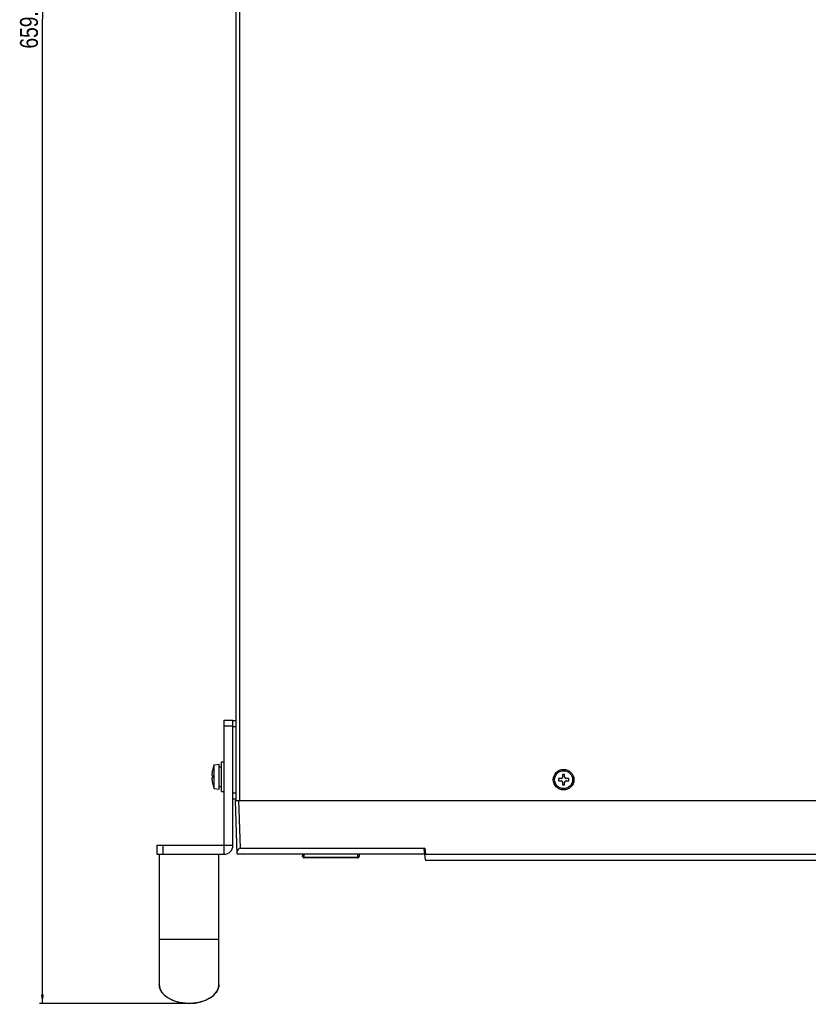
# Model space of a CAD drawing. Header units: millimetres. Extents: x 2431 to 3770, y -315 to 702.
# Tile 34 of 44: x 2435 to 2699, y 42 to 372. Entities that reach past the tile are written whole.
import ezdxf

# ---------------------------------------------------------------- set-up
doc = ezdxf.new("R2010")
doc.units = ezdxf.units.MM
doc.header["$LTSCALE"] = 65.395
doc.layers.get('0').update_dxf_attribs({"linetype": 'CONTINUOUS'})
for name, color, linetype in [('62EL-200HD10DXF_CONTINUOUS_LINE', 7, 'CONTINUOUS'), ('62RA-451HP20DXF_CONTINUOUS_LINE', 7, 'CONTINUOUS'), ('62SR-6K0UP20DXF_CONTINUOUS_LINE', 7, 'CONTINUOUS'), ('63FP-AG11570DXF_CONTINUOUS_LINE', 7, 'CONTINUOUS'), ('ASR-6000-ASM_DXF_DIMENSION', 7, 'CONTINUOUS'), ('BMS-W-4X16_DXF_CONTINUOUS_LINE', 7, 'CONTINUOUS'), ('FMS-3X6_DXF_CONTINUOUS_LINE', 7, 'CONTINUOUS'), ('R-210C5W-NBBDXF_CONTINUOUS_LINE', 7, 'CONTINUOUS')]:
    doc.layers.add(name, color=color, linetype=linetype)
doc.styles.get("Standard").update_dxf_attribs({"font": 'txt', "width": 0.8})
doc.dimstyles.new('DIMSTYLE_2', dxfattribs={"dimtxt": 6, "dimasz": 3, "dimexe": 1, "dimexo": 1, "dimgap": 1.5, "dimtad": 1, "dimdsep": 46, "dimtxsty": 'Standard', "dimblk": '_FILLED', "dimblk1": '_FILLED', "dimblk2": '_FILLED', "dimcen": 0.09, "dimazin": 2, "dimtp": 0.01, "dimtm": 0.01, "dimtfac": 1, "dimtofl": 0, "dimtmove": 0, "dimatfit": 3, "dimldrblk": '_FILLED', "dimfxl": 1, "dimtolj": 1, "dimarcsym": 0})

# ---------------------------------------------------------------- blocks, each defined once
blk = doc.blocks.new('_FILLED')
at = {"color": 0, "linetype": 'ByBlock'}
blk.add_solid([(0, 0), (-1, 0.17), (-1, -0.17)], dxfattribs=at)
blk = doc.blocks.new('*D11')
at = {"layer": 'ASR-6000-ASM_DXF_DIMENSION', "color": 2, "linetype": 'Continuous', "transparency": 16777216}
for p, q in [((2513.04, 701.57), (2441.22, 701.57)), ((2442.22, 701.57), (2442.22, 371.69)), ((2442.22, 41.81), (2442.22, 371.69)), ((2490.39, 41.81), (2441.22, 41.81))]:
    blk.add_line(p, q, dxfattribs=at)
at = {"layer": 'ASR-6000-ASM_DXF_DIMENSION', "color": 2, "linetype": 'Continuous', "transparency": 16777216, "xscale": 3, "yscale": 3, "zscale": 3}
for p, rotation in [((2442.22, 701.57), 90), ((2442.22, 41.81), 270)]:
    blk.add_blockref('_FILLED', p, dxfattribs=dict(at, rotation=rotation))
at = {"layer": 'ASR-6000-ASM_DXF_DIMENSION', "color": 2, "linetype": 'Continuous', "transparency": 16777216, "insert": (2434.72, 371.69), "char_height": 6, "width": 28.8, "attachment_point": 2, "rotation": 90, "line_spacing_factor": 0.9}
blk.add_mtext('659.75', dxfattribs=at)

msp = doc.modelspace()

# ---------------------------------------------------------------- linework, layer by layer
at = {"layer": '62EL-200HD10DXF_CONTINUOUS_LINE', "color": 7, "linetype": 'Continuous'}
for p, q in [((2481.393, 91.811), (2481.393, 48.211)), ((2501.393, 48.211), (2501.393, 91.811)), ((2501.393, 63.211), (2481.393, 63.211))]:
    msp.add_line(p, q, dxfattribs=at)
for points in [[(2491.393, 41.811), (2490.938, 41.818), (2490.484, 41.838), (2490.032, 41.871), (2489.582, 41.917), (2489.136, 41.976), (2488.695, 42.049), (2488.26, 42.134), (2487.831, 42.231), (2487.409, 42.341), (2486.996, 42.463), (2486.592, 42.597), (2486.197, 42.743), (2485.814, 42.9), (2485.442, 43.068), (2485.082, 43.247), (2484.736, 43.436), (2484.403, 43.635), (2484.085, 43.843), (2483.782, 44.06), (2483.495, 44.286), (2483.224, 44.521), (2482.97, 44.762), (2482.733, 45.011), (2482.514, 45.267), (2482.314, 45.529), (2482.133, 45.796), (2481.971, 46.068), (2481.828, 46.345), (2481.705, 46.625), (2481.602, 46.909), (2481.52, 47.196), (2481.458, 47.484), (2481.417, 47.775), (2481.396, 48.066), (2481.393, 48.211)], [(2501.393, 48.211), (2501.391, 48.066), (2501.37, 47.775), (2501.329, 47.484), (2501.267, 47.196), (2501.184, 46.909), (2501.081, 46.625), (2500.959, 46.345), (2500.816, 46.068), (2500.654, 45.796), (2500.472, 45.529), (2500.272, 45.267), (2500.054, 45.011), (2499.817, 44.762), (2499.563, 44.521), (2499.292, 44.286), (2499.005, 44.06), (2498.702, 43.843), (2498.383, 43.635), (2498.051, 43.436), (2497.704, 43.247), (2497.345, 43.068), (2496.973, 42.9), (2496.589, 42.743), (2496.195, 42.597), (2495.791, 42.463), (2495.377, 42.341), (2494.956, 42.231), (2494.527, 42.134), (2494.091, 42.049), (2493.65, 41.976), (2493.204, 41.917), (2492.755, 41.871), (2492.303, 41.838), (2491.848, 41.818), (2491.393, 41.811)]]:
    msp.add_lwpolyline(points, dxfattribs=at)
msp.add_ellipse((2491.393, 48.211), major_axis=(10, 0), ratio=0.64, start_param=3.1415927, end_param=6.2831853, dxfattribs=at)
at = {"layer": '62RA-451HP20DXF_CONTINUOUS_LINE', "color": 7, "linetype": 'Continuous'}
for p, q in [((2503.093, 136.811), (2506.093, 136.811)), ((2503.093, 91.811), (2503.093, 136.811)), ((2507.093, 136.511), (2506.093, 136.511)), ((2507.093, 136.511), (2507.093, 110.311)), ((2503.093, 134.811), (2506.093, 134.811)), ((2507.093, 134.511), (2506.093, 134.511)), ((2507.093, 112.311), (2506.093, 112.311)), ((2507.093, 110.311), (2506.093, 110.311)), ((2480.593, 94.811), (2506.093, 94.811)), ((2480.593, 94.811), (2480.593, 91.811)), ((2482.593, 94.811), (2482.593, 91.811))]:
    msp.add_line(p, q, dxfattribs=at)
at = {"layer": '62RA-451HP20DXF_CONTINUOUS_LINE', "color": 3, "linetype": 'Continuous'}
for p, q in [((2506.093, 94.811), (2506.093, 136.811)), ((2480.593, 91.811), (2503.093, 91.811))]:
    msp.add_line(p, q, dxfattribs=at)
msp.add_arc((2503.093, 94.811), 3, 270, 360, dxfattribs=at)
at = {"layer": '62SR-6K0UP20DXF_CONTINUOUS_LINE', "color": 3, "linetype": 'Continuous'}
for p, q in [((2507.143, 109.811), (2507.143, 681.811)), ((2508.343, 109.811), (2508.343, 681.811))]:
    msp.add_line(p, q, dxfattribs=at)
msp.add_circle((2616.893, 116.811), 3.45, dxfattribs=at)
at = {"layer": '63FP-AG11570DXF_CONTINUOUS_LINE', "color": 7, "linetype": 'Continuous'}
for p, q in [((2506.893, 109.811), (2936.893, 109.811)), ((2507.522, 91.811), (2506.893, 109.811)), ((2508.652, 93.811), (2508.093, 109.811)), ((2508.652, 93.811), (2570.374, 93.811)), ((2570.104, 93.511), (2570.465, 90.08)), ((2570.374, 93.811), (2570.584, 91.811)), ((2570.283, 91.811), (2507.522, 91.811)), ((2570.584, 91.811), (2770.803, 91.811)), ((2570.763, 89.811), (2770.623, 89.811))]:
    msp.add_line(p, q, dxfattribs=at)
msp.add_arc((2570.763, 90.111), 0.3, 186, 270, dxfattribs=at)
for centre, major_axis, ratio, start_param, end_param in [((2508.695, 92.611), (-0.879, 0.849), 0.964807, -0.7849414, 0.7849414), ((2570.406, 93.511), (-0.236, 0.212), 0.8979437, -0.78403, 0.78403), ((2570.616, 91.511), (-0.236, 0.212), 0.8979437, -0.78403, 0.78403)]:
    msp.add_ellipse(centre, major_axis=major_axis, ratio=ratio, start_param=start_param, end_param=end_param, dxfattribs=at)
at = {"layer": 'BMS-W-4X16_DXF_CONTINUOUS_LINE', "color": 7, "linetype": 'Continuous'}
for p, q in [((2502.293, 122.811), (2503.093, 122.811)), ((2502.293, 112.811), (2502.293, 122.811)), ((2499.207, 119.911), (2499.213, 119.911)), ((2499.793, 121.813), (2501.493, 121.961)), ((2499.793, 113.81), (2499.793, 121.813)), ((2501.493, 113.661), (2501.493, 121.961)), ((2501.493, 121.111), (2502.293, 121.111)), ((2507.093, 119.811), (2507.143, 119.811)), ((2499.032, 118.162), (2499.034, 118.161)), ((2499.034, 117.461), (2499.032, 117.46)), ((2499.034, 118.161), (2499.213, 118.161)), ((2499.213, 117.461), (2499.034, 117.461)), ((2499.213, 115.711), (2499.207, 115.711)), ((2507.093, 115.811), (2507.143, 115.811)), ((2499.793, 113.81), (2501.493, 113.661)), ((2501.493, 114.511), (2502.293, 114.511)), ((2502.293, 112.811), (2503.093, 112.811))]:
    msp.add_line(p, q, dxfattribs=at)
for points in [[(2499.027, 118.573), (2499.026, 118.546), (2499.024, 118.52), (2499.023, 118.495), (2499.021, 118.471), (2499.02, 118.448), (2499.019, 118.426), (2499.019, 118.404), (2499.018, 118.383), (2499.018, 118.363), (2499.017, 118.344), (2499.017, 118.325), (2499.017, 118.308), (2499.017, 118.291), (2499.017, 118.275), (2499.018, 118.26), (2499.018, 118.246), (2499.019, 118.232), (2499.019, 118.22), (2499.02, 118.209), (2499.021, 118.199), (2499.023, 118.19), (2499.024, 118.182), (2499.026, 118.175), (2499.027, 118.169), (2499.029, 118.165), (2499.032, 118.162)], [(2499.032, 117.46), (2499.029, 117.458), (2499.027, 117.453), (2499.026, 117.448), (2499.024, 117.441), (2499.023, 117.433), (2499.021, 117.424), (2499.02, 117.414), (2499.019, 117.402), (2499.019, 117.39), (2499.018, 117.377), (2499.018, 117.363), (2499.017, 117.348), (2499.017, 117.332), (2499.017, 117.315), (2499.017, 117.297), (2499.017, 117.279), (2499.018, 117.26), (2499.018, 117.239), (2499.019, 117.218), (2499.019, 117.197), (2499.02, 117.174), (2499.021, 117.151), (2499.023, 117.127), (2499.024, 117.103), (2499.026, 117.077), (2499.027, 117.05)], [(2499.034, 118.661), (2499.032, 118.631), (2499.029, 118.601), (2499.027, 118.573)], [(2499.027, 117.05), (2499.029, 117.022), (2499.032, 116.992), (2499.034, 116.961)]]:
    msp.add_lwpolyline(points, dxfattribs=at)
for radius, start, end in [(10.4, 168.35108, 175.31215), (10.406, 157.38713, 168.35777), (10.4, 184.68785, 191.64892), (10.192, 178.03209, 181.96791), (10.406, 191.64223, 202.61287)]:
    msp.add_arc((2509.4, 117.811), radius, start, end, dxfattribs=at)
at = {"layer": 'FMS-3X6_DXF_CONTINUOUS_LINE', "color": 7, "linetype": 'Continuous'}
for p, q in [((2616.043, 117.161), (2615.143, 117.161)), ((2615.143, 117.161), (2615.143, 116.461)), ((2615.143, 116.461), (2616.043, 116.461)), ((2617.243, 118.561), (2616.543, 118.561)), ((2616.543, 118.561), (2616.543, 117.661)), ((2616.543, 115.961), (2616.543, 115.061)), ((2617.243, 117.661), (2617.243, 118.561)), ((2617.243, 115.061), (2617.243, 115.961)), ((2618.643, 117.161), (2617.743, 117.161)), ((2617.743, 116.461), (2618.643, 116.461)), ((2618.643, 116.461), (2618.643, 117.161)), ((2616.543, 115.061), (2617.243, 115.061))]:
    msp.add_line(p, q, dxfattribs=at)
msp.add_circle((2616.893, 116.811), 3, dxfattribs=at)
for centre, start, end in [((2616.043, 117.661), 270, 360), ((2616.043, 115.961), 0, 90), ((2617.743, 117.661), 180, 270), ((2617.743, 115.961), 90, 180)]:
    msp.add_arc(centre, 0.5, start, end, dxfattribs=at)
at = {"layer": 'R-210C5W-NBBDXF_CONTINUOUS_LINE', "color": 7, "linetype": 'Continuous'}
for p, q in [((2529.393, 91.811), (2529.393, 91.24)), ((2529.396, 91.199), (2529.393, 91.24)), ((2529.393, 91.239), (2529.393, 91.239)), ((2529.404, 91.158), (2529.396, 91.199)), ((2529.408, 91.107), (2529.408, 91.107)), ((2529.893, 91.811), (2529.893, 90.848)), ((2529.896, 90.822), (2547.89, 90.822)), ((2547.802, 90.649), (2529.985, 90.649)), ((2547.803, 90.649), (2547.802, 90.649)), ((2547.893, 90.848), (2547.893, 91.811)), ((2548.379, 91.108), (2548.379, 91.107)), ((2548.393, 91.811), (2548.393, 91.24)), ((2548.393, 91.239), (2548.393, 91.238))]:
    msp.add_line(p, q, dxfattribs=at)
for points in [[(2529.393, 91.239), (2529.394, 91.218), (2529.397, 91.172), (2529.404, 91.126), (2529.408, 91.107)], [(2529.522, 90.977), (2529.489, 91.009), (2529.46, 91.044), (2529.436, 91.08), (2529.418, 91.119), (2529.404, 91.158)], [(2529.408, 91.107), (2529.413, 91.086), (2529.427, 91.048), (2529.446, 91.013), (2529.468, 90.981), (2529.495, 90.95), (2529.527, 90.922), (2529.562, 90.896), (2529.602, 90.874), (2529.645, 90.855), (2529.691, 90.84), (2529.74, 90.829), (2529.791, 90.822), (2529.843, 90.82), (2529.896, 90.822)], [(2529.408, 91.107), (2529.415, 91.076), (2529.435, 91.017), (2529.461, 90.961), (2529.492, 90.908), (2529.527, 90.86), (2529.568, 90.815), (2529.614, 90.775), (2529.662, 90.741), (2529.716, 90.711), (2529.772, 90.686), (2529.831, 90.668), (2529.893, 90.656), (2529.958, 90.65), (2529.985, 90.649)], [(2529.893, 90.848), (2529.841, 90.85), (2529.789, 90.856), (2529.739, 90.867), (2529.69, 90.881), (2529.643, 90.9), (2529.599, 90.922), (2529.559, 90.948), (2529.522, 90.977)], [(2529.893, 90.848), (2529.893, 90.845), (2529.893, 90.842), (2529.894, 90.839), (2529.894, 90.836), (2529.894, 90.834), (2529.895, 90.831), (2529.895, 90.828), (2529.895, 90.825), (2529.896, 90.822)], [(2529.985, 90.649), (2529.967, 90.653), (2529.949, 90.663), (2529.933, 90.681), (2529.92, 90.707), (2529.909, 90.739), (2529.901, 90.778), (2529.896, 90.822)], [(2547.802, 90.649), (2547.836, 90.65), (2547.903, 90.657), (2547.966, 90.671), (2548.022, 90.689), (2548.077, 90.714), (2548.129, 90.744), (2548.177, 90.779), (2548.222, 90.819), (2548.262, 90.863), (2548.297, 90.911), (2548.327, 90.963), (2548.353, 91.02), (2548.372, 91.078), (2548.379, 91.107)], [(2547.89, 90.822), (2547.888, 90.799), (2547.885, 90.777), (2547.882, 90.758), (2547.878, 90.741), (2547.874, 90.726), (2547.869, 90.713), (2547.864, 90.701), (2547.859, 90.691), (2547.853, 90.682), (2547.848, 90.674), (2547.843, 90.668), (2547.837, 90.663), (2547.832, 90.658), (2547.826, 90.655), (2547.82, 90.652), (2547.815, 90.651), (2547.809, 90.65), (2547.803, 90.649)], [(2548.379, 91.107), (2548.373, 91.086), (2548.359, 91.048), (2548.341, 91.013), (2548.318, 90.981), (2548.291, 90.95), (2548.26, 90.922), (2548.224, 90.896), (2548.185, 90.874), (2548.142, 90.855), (2548.096, 90.84), (2548.047, 90.829), (2547.995, 90.822), (2547.943, 90.82), (2547.89, 90.822)], [(2547.89, 90.822), (2547.891, 90.825), (2547.892, 90.828), (2547.892, 90.831), (2547.892, 90.834), (2547.893, 90.836), (2547.893, 90.839), (2547.893, 90.842), (2547.893, 90.845), (2547.893, 90.848)], [(2548.265, 90.977), (2548.228, 90.948), (2548.187, 90.922), (2548.143, 90.9), (2548.097, 90.881), (2548.048, 90.867), (2547.997, 90.856), (2547.946, 90.85), (2547.893, 90.848)], [(2548.35, 91.08), (2548.326, 91.044), (2548.298, 91.009), (2548.265, 90.977)], [(2548.393, 91.24), (2548.391, 91.199), (2548.382, 91.158), (2548.369, 91.118), (2548.35, 91.08)], [(2548.379, 91.108), (2548.384, 91.131), (2548.389, 91.171), (2548.393, 91.213), (2548.393, 91.239)]]:
    msp.add_lwpolyline(points, dxfattribs=at)

# ---------------------------------------------------------------- dimensions: what is measured, and where the dimension line sits
at = {"layer": 'ASR-6000-ASM_DXF_DIMENSION', "color": 2, "linetype": 'Continuous'}
dim = msp.add_linear_dim(base=(2442.223, 41.811), p1=(2514.043, 701.565), p2=(2491.393, 41.811), angle=270, dimstyle='DIMSTYLE_2', dxfattribs=at)
dim.commit()
dim.dimension.update_dxf_attribs({"geometry": '*D11', "text_midpoint": (2442.223, 371.838), "dimtype": 160})

doc.saveas('drawing.dxf')
